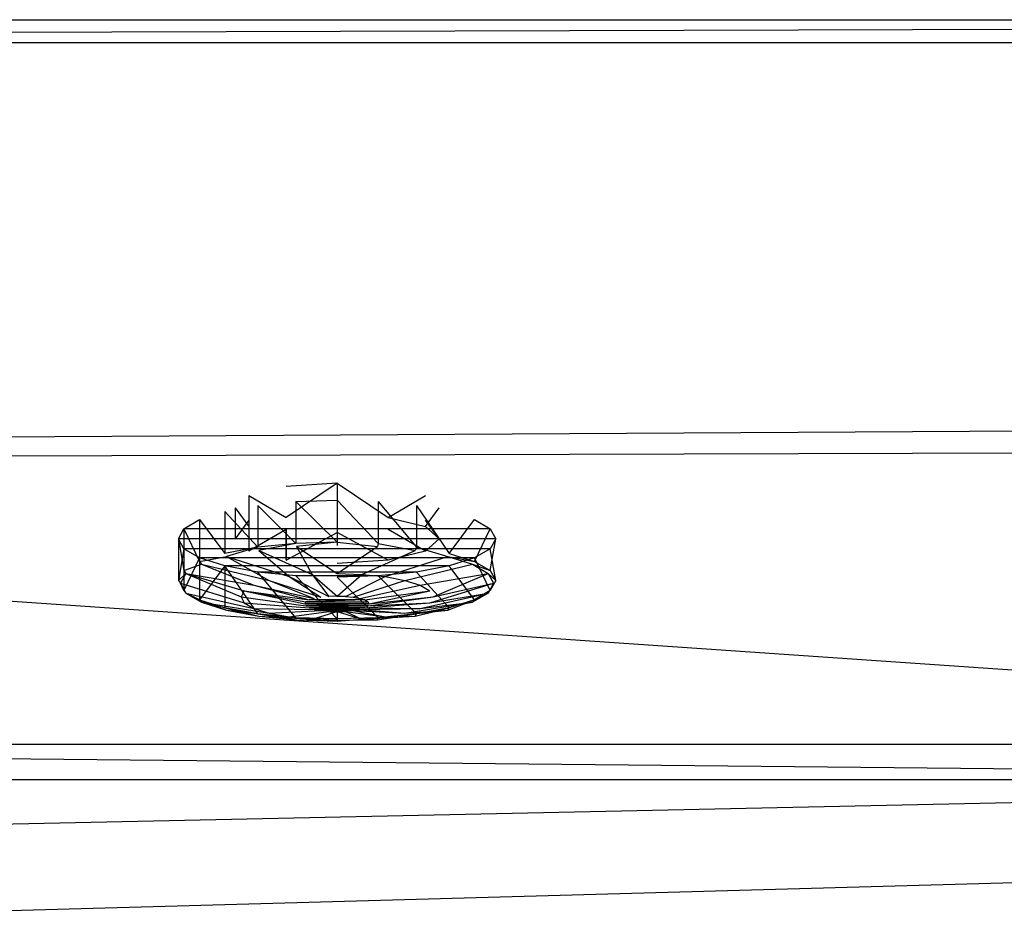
# Model space of a CAD drawing. Extents: x 0 to 1.8, y -0.8 to 0.
# Tile 4 of 6: x 0.83 to 1.05, y -0.2 to 0. Entities that reach past the tile are written whole.
import ezdxf

# ---------------------------------------------------------------- set-up
doc = ezdxf.new("R2010")
doc.units = 0
for name, color, linetype in [('L0__BERLAUF70X22_4___REPLACEMTF', 7, 'CONTINUOUS'), ('L10_WANNE_BA180CAS2V__0___REPLA', 7, 'CONTINUOUS'), ('L1__BERLAUF70X22_3___REPLACEMTF', 7, 'CONTINUOUS'), ('L2__BERLAUF70X22_2___REPLACEMTF', 7, 'CONTINUOUS'), ('L3__BERLAUF70X22_1___REPLACEMTF', 7, 'CONTINUOUS'), ('L4__BERLAUF70X22_0___REPLACEMTF', 7, 'CONTINUOUS'), ('L7_WANNE_BA180CAS2V__2___REPLAC', 7, 'CONTINUOUS'), ('L8_WANNE_BA180CAS2V__3___REPLAC', 7, 'CONTINUOUS'), ('L9_WANNE_BA180CAS2V__1___REPLAC', 7, 'CONTINUOUS')]:
    doc.layers.add(name, color=color, linetype=linetype)

msp = doc.modelspace()

# ---------------------------------------------------------------- linework, layer by layer
at = {"layer": 'L0__BERLAUF70X22_4___REPLACEMTF', "color": 8}
for points, invisible_edges in [([(0.880514, -0.104934, 0.45284), (0.88875, -0.109732, 0.462526), (0.88875, -0.10294, 0.460831), (0.880514, -0.104934, 0.45284)], 14), ([(0.88875, -0.109732, 0.462526), (0.9, -0.102211, 0.463756), (0.88875, -0.10294, 0.460831), (0.88875, -0.109732, 0.462526)], 13), ([(0.9, -0.102211, 0.463756), (0.88875, -0.109732, 0.462526), (0.9, -0.109002, 0.46545), (0.9, -0.102211, 0.463756)], 14), ([(0.91125, -0.109732, 0.462526), (0.9, -0.102211, 0.463756), (0.9, -0.109002, 0.46545), (0.91125, -0.109732, 0.462526)], 13), ([(0.9, -0.102211, 0.463756), (0.91125, -0.109732, 0.462526), (0.91125, -0.10294, 0.460831), (0.9, -0.102211, 0.463756)], 14), ([(0.91125, -0.109732, 0.462526), (0.919485, -0.104934, 0.45284), (0.91125, -0.10294, 0.460831), (0.91125, -0.109732, 0.462526)], 14), ([(0.8775, -0.107658, 0.441925), (0.880514, -0.111726, 0.454535), (0.880514, -0.104934, 0.45284), (0.8775, -0.107658, 0.441925)], 14), ([(0.88875, -0.109732, 0.462526), (0.880514, -0.104934, 0.45284), (0.880514, -0.111726, 0.454535), (0.88875, -0.109732, 0.462526)], 13), ([(0.919485, -0.104934, 0.45284), (0.91125, -0.109732, 0.462526), (0.919485, -0.111726, 0.454535), (0.919485, -0.104934, 0.45284)], 13), ([(0.919485, -0.111726, 0.454535), (0.9225, -0.107658, 0.441925), (0.919485, -0.104934, 0.45284), (0.919485, -0.111726, 0.454535)], 14), ([(0.880514, -0.111726, 0.454535), (0.8775, -0.107658, 0.441925), (0.8775, -0.11445, 0.44362), (0.880514, -0.111726, 0.454535)], 13), ([(0.880514, -0.110382, 0.43101), (0.8775, -0.11445, 0.44362), (0.8775, -0.107658, 0.441925), (0.880514, -0.110382, 0.43101)], 14), ([(0.9225, -0.107658, 0.441925), (0.919485, -0.111726, 0.454535), (0.9225, -0.11445, 0.44362), (0.9225, -0.107658, 0.441925)], 13), ([(0.9225, -0.11445, 0.44362), (0.919485, -0.110382, 0.43101), (0.9225, -0.107658, 0.441925), (0.9225, -0.11445, 0.44362)], 14), ([(0.8775, -0.11445, 0.44362), (0.880514, -0.110382, 0.43101), (0.880514, -0.117173, 0.432704), (0.8775, -0.11445, 0.44362)], 13), ([(0.88875, -0.112375, 0.423019), (0.880514, -0.117173, 0.432704), (0.880514, -0.110382, 0.43101), (0.88875, -0.112375, 0.423019)], 14), ([(0.919485, -0.117173, 0.432704), (0.91125, -0.112375, 0.423019), (0.919485, -0.110382, 0.43101), (0.919485, -0.117173, 0.432704)], 14), ([(0.919485, -0.110382, 0.43101), (0.9225, -0.11445, 0.44362), (0.919485, -0.117173, 0.432704), (0.919485, -0.110382, 0.43101)], 13), ([(0.880514, -0.117173, 0.432704), (0.88875, -0.112375, 0.423019), (0.88875, -0.119167, 0.424714), (0.880514, -0.117173, 0.432704)], 13), ([(0.9, -0.113105, 0.420094), (0.88875, -0.119167, 0.424714), (0.88875, -0.112375, 0.423019), (0.9, -0.113105, 0.420094)], 13), ([(0.91125, -0.119167, 0.424714), (0.9, -0.113105, 0.420094), (0.91125, -0.112375, 0.423019), (0.91125, -0.119167, 0.424714)], 14), ([(0.91125, -0.112375, 0.423019), (0.919485, -0.117173, 0.432704), (0.91125, -0.119167, 0.424714), (0.91125, -0.112375, 0.423019)], 13), ([(0.88875, -0.119167, 0.424714), (0.9, -0.113105, 0.420094), (0.9, -0.119897, 0.421789), (0.88875, -0.119167, 0.424714)], 14), ([(0.9, -0.113105, 0.420094), (0.91125, -0.119167, 0.424714), (0.9, -0.119897, 0.421789), (0.9, -0.113105, 0.420094)], 13)]:
    msp.add_3dface(points, dxfattribs=dict(at, invisible_edges=invisible_edges))
at = {"layer": 'L10_WANNE_BA180CAS2V__0___REPLA', "color": 8}
for points, invisible_edges in [([(1.79, 0, 0.495), (0.015, -0.005, 0.5), (0.01, 0, 0.495), (1.79, 0, 0.495)], 13), ([(0.015, -0.005, 0.5), (1.79, 0, 0.495), (1.785, -0.005, 0.5), (0.015, -0.005, 0.5)], 14)]:
    msp.add_3dface(points, dxfattribs=dict(at, invisible_edges=invisible_edges))
at = {"layer": 'L1__BERLAUF70X22_3___REPLACEMTF', "color": 8}
for points, invisible_edges in [([(0.875596, -0.118353, 0.469746), (0.889409, -0.122808, 0.464612), (0.882743, -0.117025, 0.475068), (0.875596, -0.118353, 0.469746)], 14), ([(0.882743, -0.117025, 0.475068), (0.894518, -0.122296, 0.466665), (0.891067, -0.116191, 0.478413), (0.882743, -0.117025, 0.475068)], 14), ([(0.894518, -0.122296, 0.466665), (0.882743, -0.117025, 0.475068), (0.889409, -0.122808, 0.464612), (0.894518, -0.122296, 0.466665)], 13), ([(0.891067, -0.116191, 0.478413), (0.9, -0.122121, 0.467365), (0.9, -0.115906, 0.479554), (0.891067, -0.116191, 0.478413)], 14), ([(0.9, -0.122121, 0.467365), (0.891067, -0.116191, 0.478413), (0.894518, -0.122296, 0.466665), (0.9, -0.122121, 0.467365)], 13), ([(0.9, -0.122121, 0.467365), (0.908932, -0.116191, 0.478413), (0.9, -0.115906, 0.479554), (0.9, -0.122121, 0.467365)], 14), ([(0.908932, -0.116191, 0.478413), (0.9, -0.122121, 0.467365), (0.905482, -0.122296, 0.466665), (0.908932, -0.116191, 0.478413)], 13), ([(0.905482, -0.122296, 0.466665), (0.917256, -0.117025, 0.475068), (0.908932, -0.116191, 0.478413), (0.905482, -0.122296, 0.466665)], 14), ([(0.917256, -0.117025, 0.475068), (0.905482, -0.122296, 0.466665), (0.910591, -0.122808, 0.464612), (0.917256, -0.117025, 0.475068)], 13), ([(0.910591, -0.122808, 0.464612), (0.924404, -0.118353, 0.469746), (0.917256, -0.117025, 0.475068), (0.910591, -0.122808, 0.464612)], 14), ([(0.870111, -0.120084, 0.462811), (0.885022, -0.123623, 0.461346), (0.875596, -0.118353, 0.469746), (0.870111, -0.120084, 0.462811)], 14), ([(0.889409, -0.122808, 0.464612), (0.875596, -0.118353, 0.469746), (0.885022, -0.123623, 0.461346), (0.889409, -0.122808, 0.464612)], 13), ([(0.924404, -0.118353, 0.469746), (0.910591, -0.122808, 0.464612), (0.914978, -0.123623, 0.461346), (0.924404, -0.118353, 0.469746)], 13), ([(0.914978, -0.123623, 0.461346), (0.929889, -0.120084, 0.462811), (0.924404, -0.118353, 0.469746), (0.914978, -0.123623, 0.461346)], 14), ([(0.866663, -0.122099, 0.454735), (0.881656, -0.124685, 0.457089), (0.870111, -0.120084, 0.462811), (0.866663, -0.122099, 0.454735)], 14), ([(0.885022, -0.123623, 0.461346), (0.870111, -0.120084, 0.462811), (0.881656, -0.124685, 0.457089), (0.885022, -0.123623, 0.461346)], 13), ([(0.929889, -0.120084, 0.462811), (0.914978, -0.123623, 0.461346), (0.918344, -0.124685, 0.457089), (0.929889, -0.120084, 0.462811)], 13), ([(0.918344, -0.124685, 0.457089), (0.933337, -0.122099, 0.454735), (0.929889, -0.120084, 0.462811), (0.918344, -0.124685, 0.457089)], 14), ([(0.878818, -0.127249, 0.446814), (0.866663, -0.122099, 0.454735), (0.865487, -0.124261, 0.446068), (0.878818, -0.127249, 0.446814)], 13), ([(0.866663, -0.122099, 0.454735), (0.878818, -0.127249, 0.446814), (0.87954, -0.125922, 0.452133), (0.866663, -0.122099, 0.454735)], 14), ([(0.881656, -0.124685, 0.457089), (0.866663, -0.122099, 0.454735), (0.87954, -0.125922, 0.452133), (0.881656, -0.124685, 0.457089)], 13), ([(0.881656, -0.124685, 0.457089), (0.894986, -0.127594, 0.452068), (0.885022, -0.123623, 0.461346), (0.881656, -0.124685, 0.457089)], 14), ([(0.885022, -0.123623, 0.461346), (0.896454, -0.127322, 0.453161), (0.889409, -0.122808, 0.464612), (0.885022, -0.123623, 0.461346)], 14), ([(0.896454, -0.127322, 0.453161), (0.885022, -0.123623, 0.461346), (0.894986, -0.127594, 0.452068), (0.896454, -0.127322, 0.453161)], 13), ([(0.889409, -0.122808, 0.464612), (0.898164, -0.12715, 0.453848), (0.894518, -0.122296, 0.466665), (0.889409, -0.122808, 0.464612)], 14), ([(0.898164, -0.12715, 0.453848), (0.889409, -0.122808, 0.464612), (0.896454, -0.127322, 0.453161), (0.898164, -0.12715, 0.453848)], 13), ([(0.894518, -0.122296, 0.466665), (0.9, -0.127092, 0.454083), (0.9, -0.122121, 0.467365), (0.894518, -0.122296, 0.466665)], 14), ([(0.9, -0.127092, 0.454083), (0.894518, -0.122296, 0.466665), (0.898164, -0.12715, 0.453848), (0.9, -0.127092, 0.454083)], 13), ([(0.9, -0.127092, 0.454083), (0.905482, -0.122296, 0.466665), (0.9, -0.122121, 0.467365), (0.9, -0.127092, 0.454083)], 14), ([(0.905482, -0.122296, 0.466665), (0.9, -0.127092, 0.454083), (0.901835, -0.12715, 0.453848), (0.905482, -0.122296, 0.466665)], 13), ([(0.901835, -0.12715, 0.453848), (0.910591, -0.122808, 0.464612), (0.905482, -0.122296, 0.466665), (0.901835, -0.12715, 0.453848)], 14), ([(0.910591, -0.122808, 0.464612), (0.901835, -0.12715, 0.453848), (0.903545, -0.127322, 0.453161), (0.910591, -0.122808, 0.464612)], 13), ([(0.903545, -0.127322, 0.453161), (0.914978, -0.123623, 0.461346), (0.910591, -0.122808, 0.464612), (0.903545, -0.127322, 0.453161)], 14), ([(0.914978, -0.123623, 0.461346), (0.903545, -0.127322, 0.453161), (0.905014, -0.127594, 0.452068), (0.914978, -0.123623, 0.461346)], 13), ([(0.905014, -0.127594, 0.452068), (0.918344, -0.124685, 0.457089), (0.914978, -0.123623, 0.461346), (0.905014, -0.127594, 0.452068)], 14), ([(0.933337, -0.122099, 0.454735), (0.918344, -0.124685, 0.457089), (0.92046, -0.125922, 0.452133), (0.933337, -0.122099, 0.454735)], 13), ([(0.921182, -0.127249, 0.446814), (0.933337, -0.122099, 0.454735), (0.92046, -0.125922, 0.452133), (0.921182, -0.127249, 0.446814)], 14), ([(0.933337, -0.122099, 0.454735), (0.921182, -0.127249, 0.446814), (0.934513, -0.124261, 0.446068), (0.933337, -0.122099, 0.454735)], 13), ([(0.87954, -0.128577, 0.441494), (0.865487, -0.124261, 0.446068), (0.866663, -0.126424, 0.437401), (0.87954, -0.128577, 0.441494)], 13), ([(0.865487, -0.124261, 0.446068), (0.87954, -0.128577, 0.441494), (0.878818, -0.127249, 0.446814), (0.865487, -0.124261, 0.446068)], 14), ([(0.892909, -0.128808, 0.447203), (0.87954, -0.125922, 0.452133), (0.878818, -0.127249, 0.446814), (0.892909, -0.128808, 0.447203)], 13), ([(0.87954, -0.125922, 0.452133), (0.893859, -0.12795, 0.450643), (0.881656, -0.124685, 0.457089), (0.87954, -0.125922, 0.452133)], 14), ([(0.87954, -0.125922, 0.452133), (0.892909, -0.128808, 0.447203), (0.89315, -0.128364, 0.448983), (0.87954, -0.125922, 0.452133)], 14), ([(0.893859, -0.12795, 0.450643), (0.87954, -0.125922, 0.452133), (0.89315, -0.128364, 0.448983), (0.893859, -0.12795, 0.450643)], 13), ([(0.894986, -0.127594, 0.452068), (0.881656, -0.124685, 0.457089), (0.893859, -0.12795, 0.450643), (0.894986, -0.127594, 0.452068)], 13), ([(0.918344, -0.124685, 0.457089), (0.905014, -0.127594, 0.452068), (0.906141, -0.12795, 0.450643), (0.918344, -0.124685, 0.457089)], 13), ([(0.906141, -0.12795, 0.450643), (0.92046, -0.125922, 0.452133), (0.918344, -0.124685, 0.457089), (0.906141, -0.12795, 0.450643)], 14), ([(0.92046, -0.125922, 0.452133), (0.906141, -0.12795, 0.450643), (0.906849, -0.128364, 0.448983), (0.92046, -0.125922, 0.452133)], 13), ([(0.907091, -0.128808, 0.447203), (0.92046, -0.125922, 0.452133), (0.906849, -0.128364, 0.448983), (0.907091, -0.128808, 0.447203)], 14), ([(0.92046, -0.125922, 0.452133), (0.907091, -0.128808, 0.447203), (0.921182, -0.127249, 0.446814), (0.92046, -0.125922, 0.452133)], 13), ([(0.934513, -0.124261, 0.446068), (0.92046, -0.128577, 0.441494), (0.933337, -0.126424, 0.437401), (0.934513, -0.124261, 0.446068)], 13), ([(0.92046, -0.128577, 0.441494), (0.934513, -0.124261, 0.446068), (0.921182, -0.127249, 0.446814), (0.92046, -0.128577, 0.441494)], 14), ([(0.881656, -0.129813, 0.436538), (0.866663, -0.126424, 0.437401), (0.870111, -0.128439, 0.429325), (0.881656, -0.129813, 0.436538)], 13), ([(0.866663, -0.126424, 0.437401), (0.881656, -0.129813, 0.436538), (0.87954, -0.128577, 0.441494), (0.866663, -0.126424, 0.437401)], 14), ([(0.89315, -0.129253, 0.445422), (0.878818, -0.127249, 0.446814), (0.87954, -0.128577, 0.441494), (0.89315, -0.129253, 0.445422)], 13), ([(0.878818, -0.127249, 0.446814), (0.89315, -0.129253, 0.445422), (0.892909, -0.128808, 0.447203), (0.878818, -0.127249, 0.446814)], 14), ([(0.89315, -0.128364, 0.448983), (0.906849, -0.128364, 0.448983), (0.906141, -0.12795, 0.450643), (0.89315, -0.128364, 0.448983)], 10), ([(0.89315, -0.128364, 0.448983), (0.906141, -0.12795, 0.450643), (0.893859, -0.12795, 0.450643), (0.89315, -0.128364, 0.448983)], 13), ([(0.893859, -0.12795, 0.450643), (0.906141, -0.12795, 0.450643), (0.905014, -0.127594, 0.452068), (0.893859, -0.12795, 0.450643)], 15), ([(0.893859, -0.12795, 0.450643), (0.905014, -0.127594, 0.452068), (0.894986, -0.127594, 0.452068), (0.893859, -0.12795, 0.450643)], 15), ([(0.894986, -0.127594, 0.452068), (0.905014, -0.127594, 0.452068), (0.903545, -0.127322, 0.453161), (0.894986, -0.127594, 0.452068)], 15), ([(0.894986, -0.127594, 0.452068), (0.903545, -0.127322, 0.453161), (0.896454, -0.127322, 0.453161), (0.894986, -0.127594, 0.452068)], 15), ([(0.896454, -0.127322, 0.453161), (0.903545, -0.127322, 0.453161), (0.901835, -0.12715, 0.453848), (0.896454, -0.127322, 0.453161)], 15), ([(0.896454, -0.127322, 0.453161), (0.901835, -0.12715, 0.453848), (0.898164, -0.12715, 0.453848), (0.896454, -0.127322, 0.453161)], 15), ([(0.898164, -0.12715, 0.453848), (0.901835, -0.12715, 0.453848), (0.9, -0.127092, 0.454083), (0.898164, -0.12715, 0.453848)], 9), ([(0.921182, -0.127249, 0.446814), (0.906849, -0.129253, 0.445422), (0.92046, -0.128577, 0.441494), (0.921182, -0.127249, 0.446814)], 13), ([(0.906849, -0.129253, 0.445422), (0.921182, -0.127249, 0.446814), (0.907091, -0.128808, 0.447203), (0.906849, -0.129253, 0.445422)], 14), ([(0.933337, -0.126424, 0.437401), (0.918344, -0.129813, 0.436538), (0.929889, -0.128439, 0.429325), (0.933337, -0.126424, 0.437401)], 13), ([(0.918344, -0.129813, 0.436538), (0.933337, -0.126424, 0.437401), (0.92046, -0.128577, 0.441494), (0.918344, -0.129813, 0.436538)], 14), ([(0.885022, -0.130875, 0.432281), (0.870111, -0.128439, 0.429325), (0.875596, -0.13017, 0.42239), (0.885022, -0.130875, 0.432281)], 13), ([(0.870111, -0.128439, 0.429325), (0.885022, -0.130875, 0.432281), (0.881656, -0.129813, 0.436538), (0.870111, -0.128439, 0.429325)], 14), ([(0.889409, -0.13169, 0.429015), (0.875596, -0.13017, 0.42239), (0.882743, -0.131498, 0.417068), (0.889409, -0.13169, 0.429015)], 13), ([(0.875596, -0.13017, 0.42239), (0.889409, -0.13169, 0.429015), (0.885022, -0.130875, 0.432281), (0.875596, -0.13017, 0.42239)], 14), ([(0.893859, -0.129667, 0.443762), (0.87954, -0.128577, 0.441494), (0.881656, -0.129813, 0.436538), (0.893859, -0.129667, 0.443762)], 13), ([(0.87954, -0.128577, 0.441494), (0.893859, -0.129667, 0.443762), (0.89315, -0.129253, 0.445422), (0.87954, -0.128577, 0.441494)], 14), ([(0.881656, -0.129813, 0.436538), (0.894986, -0.130022, 0.442338), (0.893859, -0.129667, 0.443762), (0.881656, -0.129813, 0.436538)], 14), ([(0.894986, -0.130022, 0.442338), (0.881656, -0.129813, 0.436538), (0.885022, -0.130875, 0.432281), (0.894986, -0.130022, 0.442338)], 13), ([(0.885022, -0.130875, 0.432281), (0.896454, -0.130295, 0.441244), (0.894986, -0.130022, 0.442338), (0.885022, -0.130875, 0.432281)], 14), ([(0.896454, -0.130295, 0.441244), (0.885022, -0.130875, 0.432281), (0.889409, -0.13169, 0.429015), (0.896454, -0.130295, 0.441244)], 13), ([(0.889409, -0.13169, 0.429015), (0.898164, -0.130467, 0.440557), (0.896454, -0.130295, 0.441244), (0.889409, -0.13169, 0.429015)], 14), ([(0.892909, -0.128808, 0.447203), (0.907091, -0.128808, 0.447203), (0.89315, -0.128364, 0.448983), (0.892909, -0.128808, 0.447203)], 10), ([(0.89315, -0.129253, 0.445422), (0.907091, -0.128808, 0.447203), (0.892909, -0.128808, 0.447203), (0.89315, -0.129253, 0.445422)], 13), ([(0.89315, -0.128364, 0.448983), (0.907091, -0.128808, 0.447203), (0.906849, -0.128364, 0.448983), (0.89315, -0.128364, 0.448983)], 13), ([(0.89315, -0.129253, 0.445422), (0.906849, -0.129253, 0.445422), (0.907091, -0.128808, 0.447203), (0.89315, -0.129253, 0.445422)], 10), ([(0.893859, -0.129667, 0.443762), (0.906849, -0.129253, 0.445422), (0.89315, -0.129253, 0.445422), (0.893859, -0.129667, 0.443762)], 13), ([(0.893859, -0.129667, 0.443762), (0.906141, -0.129667, 0.443762), (0.906849, -0.129253, 0.445422), (0.893859, -0.129667, 0.443762)], 10), ([(0.894986, -0.130022, 0.442338), (0.906141, -0.129667, 0.443762), (0.893859, -0.129667, 0.443762), (0.894986, -0.130022, 0.442338)], 13), ([(0.894986, -0.130022, 0.442338), (0.905014, -0.130022, 0.442338), (0.906141, -0.129667, 0.443762), (0.894986, -0.130022, 0.442338)], 10), ([(0.896454, -0.130295, 0.441244), (0.905014, -0.130022, 0.442338), (0.894986, -0.130022, 0.442338), (0.896454, -0.130295, 0.441244)], 13), ([(0.896454, -0.130295, 0.441244), (0.903545, -0.130295, 0.441244), (0.905014, -0.130022, 0.442338), (0.896454, -0.130295, 0.441244)], 10), ([(0.898164, -0.130467, 0.440557), (0.903545, -0.130295, 0.441244), (0.896454, -0.130295, 0.441244), (0.898164, -0.130467, 0.440557)], 13), ([(0.898164, -0.130467, 0.440557), (0.901835, -0.130467, 0.440557), (0.903545, -0.130295, 0.441244), (0.898164, -0.130467, 0.440557)], 10), ([(0.901835, -0.130467, 0.440557), (0.910591, -0.13169, 0.429015), (0.903545, -0.130295, 0.441244), (0.901835, -0.130467, 0.440557)], 14), ([(0.903545, -0.130295, 0.441244), (0.914978, -0.130875, 0.432281), (0.905014, -0.130022, 0.442338), (0.903545, -0.130295, 0.441244)], 14), ([(0.914978, -0.130875, 0.432281), (0.903545, -0.130295, 0.441244), (0.910591, -0.13169, 0.429015), (0.914978, -0.130875, 0.432281)], 13), ([(0.905014, -0.130022, 0.442338), (0.918344, -0.129813, 0.436538), (0.906141, -0.129667, 0.443762), (0.905014, -0.130022, 0.442338)], 14), ([(0.918344, -0.129813, 0.436538), (0.905014, -0.130022, 0.442338), (0.914978, -0.130875, 0.432281), (0.918344, -0.129813, 0.436538)], 13), ([(0.92046, -0.128577, 0.441494), (0.906141, -0.129667, 0.443762), (0.918344, -0.129813, 0.436538), (0.92046, -0.128577, 0.441494)], 13), ([(0.906141, -0.129667, 0.443762), (0.92046, -0.128577, 0.441494), (0.906849, -0.129253, 0.445422), (0.906141, -0.129667, 0.443762)], 14), ([(0.924404, -0.13017, 0.42239), (0.910591, -0.13169, 0.429015), (0.917256, -0.131498, 0.417068), (0.924404, -0.13017, 0.42239)], 13), ([(0.910591, -0.13169, 0.429015), (0.924404, -0.13017, 0.42239), (0.914978, -0.130875, 0.432281), (0.910591, -0.13169, 0.429015)], 14), ([(0.929889, -0.128439, 0.429325), (0.914978, -0.130875, 0.432281), (0.924404, -0.13017, 0.42239), (0.929889, -0.128439, 0.429325)], 13), ([(0.914978, -0.130875, 0.432281), (0.929889, -0.128439, 0.429325), (0.918344, -0.129813, 0.436538), (0.914978, -0.130875, 0.432281)], 14), ([(0.894518, -0.132203, 0.426962), (0.882743, -0.131498, 0.417068), (0.891067, -0.132332, 0.413723), (0.894518, -0.132203, 0.426962)], 13), ([(0.882743, -0.131498, 0.417068), (0.894518, -0.132203, 0.426962), (0.889409, -0.13169, 0.429015), (0.882743, -0.131498, 0.417068)], 14), ([(0.898164, -0.130467, 0.440557), (0.889409, -0.13169, 0.429015), (0.894518, -0.132203, 0.426962), (0.898164, -0.130467, 0.440557)], 13), ([(0.891067, -0.132332, 0.413723), (0.9, -0.132377, 0.426262), (0.894518, -0.132203, 0.426962), (0.891067, -0.132332, 0.413723)], 14), ([(0.9, -0.132377, 0.426262), (0.891067, -0.132332, 0.413723), (0.9, -0.132617, 0.412582), (0.9, -0.132377, 0.426262)], 13), ([(0.894518, -0.132203, 0.426962), (0.9, -0.130525, 0.440322), (0.898164, -0.130467, 0.440557), (0.894518, -0.132203, 0.426962)], 14), ([(0.9, -0.130525, 0.440322), (0.894518, -0.132203, 0.426962), (0.9, -0.132377, 0.426262), (0.9, -0.130525, 0.440322)], 13), ([(0.901835, -0.130467, 0.440557), (0.898164, -0.130467, 0.440557), (0.9, -0.130525, 0.440322), (0.901835, -0.130467, 0.440557)], 13), ([(0.9, -0.130525, 0.440322), (0.905482, -0.132203, 0.426962), (0.901835, -0.130467, 0.440557), (0.9, -0.130525, 0.440322)], 14), ([(0.905482, -0.132203, 0.426962), (0.9, -0.130525, 0.440322), (0.9, -0.132377, 0.426262), (0.905482, -0.132203, 0.426962)], 13), ([(0.9, -0.132377, 0.426262), (0.908932, -0.132332, 0.413723), (0.905482, -0.132203, 0.426962), (0.9, -0.132377, 0.426262)], 14), ([(0.908932, -0.132332, 0.413723), (0.9, -0.132377, 0.426262), (0.9, -0.132617, 0.412582), (0.908932, -0.132332, 0.413723)], 13), ([(0.910591, -0.13169, 0.429015), (0.901835, -0.130467, 0.440557), (0.905482, -0.132203, 0.426962), (0.910591, -0.13169, 0.429015)], 13), ([(0.917256, -0.131498, 0.417068), (0.905482, -0.132203, 0.426962), (0.908932, -0.132332, 0.413723), (0.917256, -0.131498, 0.417068)], 13), ([(0.905482, -0.132203, 0.426962), (0.917256, -0.131498, 0.417068), (0.910591, -0.13169, 0.429015), (0.905482, -0.132203, 0.426962)], 14)]:
    msp.add_3dface(points, dxfattribs=dict(at, invisible_edges=invisible_edges))
at = {"layer": 'L2__BERLAUF70X22_2___REPLACEMTF', "color": 8}
for points, invisible_edges in [([(0.875596, -0.118353, 0.469746), (0.8825, -0.116329, 0.475329), (0.875251, -0.117675, 0.469932), (0.875596, -0.118353, 0.469746)], 13), ([(0.8825, -0.116329, 0.475329), (0.875596, -0.118353, 0.469746), (0.882743, -0.117025, 0.475068), (0.8825, -0.116329, 0.475329)], 14), ([(0.882743, -0.117025, 0.475068), (0.890941, -0.115482, 0.478721), (0.8825, -0.116329, 0.475329), (0.882743, -0.117025, 0.475068)], 13), ([(0.890941, -0.115482, 0.478721), (0.882743, -0.117025, 0.475068), (0.891067, -0.116191, 0.478413), (0.890941, -0.115482, 0.478721)], 14), ([(0.891067, -0.116191, 0.478413), (0.9, -0.115194, 0.479879), (0.890941, -0.115482, 0.478721), (0.891067, -0.116191, 0.478413)], 13), ([(0.9, -0.115194, 0.479879), (0.891067, -0.116191, 0.478413), (0.9, -0.115906, 0.479554), (0.9, -0.115194, 0.479879)], 14), ([(0.908932, -0.116191, 0.478413), (0.9, -0.115194, 0.479879), (0.9, -0.115906, 0.479554), (0.908932, -0.116191, 0.478413)], 13), ([(0.9, -0.115194, 0.479879), (0.908932, -0.116191, 0.478413), (0.909058, -0.115482, 0.478721), (0.9, -0.115194, 0.479879)], 14), ([(0.917256, -0.117025, 0.475068), (0.909058, -0.115482, 0.478721), (0.908932, -0.116191, 0.478413), (0.917256, -0.117025, 0.475068)], 13), ([(0.909058, -0.115482, 0.478721), (0.917256, -0.117025, 0.475068), (0.9175, -0.116329, 0.475329), (0.909058, -0.115482, 0.478721)], 14), ([(0.924404, -0.118353, 0.469746), (0.9175, -0.116329, 0.475329), (0.917256, -0.117025, 0.475068), (0.924404, -0.118353, 0.469746)], 13), ([(0.9175, -0.116329, 0.475329), (0.924404, -0.118353, 0.469746), (0.924749, -0.117675, 0.469932), (0.9175, -0.116329, 0.475329)], 14), ([(0.866192, -0.121474, 0.454709), (0.870111, -0.120084, 0.462811), (0.869689, -0.11943, 0.462899), (0.866192, -0.121474, 0.454709)], 14), ([(0.869689, -0.11943, 0.462899), (0.875596, -0.118353, 0.469746), (0.875251, -0.117675, 0.469932), (0.869689, -0.11943, 0.462899)], 14), ([(0.875596, -0.118353, 0.469746), (0.869689, -0.11943, 0.462899), (0.870111, -0.120084, 0.462811), (0.875596, -0.118353, 0.469746)], 13), ([(0.924404, -0.118353, 0.469746), (0.930311, -0.11943, 0.462899), (0.924749, -0.117675, 0.469932), (0.924404, -0.118353, 0.469746)], 14), ([(0.930311, -0.11943, 0.462899), (0.924404, -0.118353, 0.469746), (0.929889, -0.120084, 0.462811), (0.930311, -0.11943, 0.462899)], 13), ([(0.929889, -0.120084, 0.462811), (0.933807, -0.121474, 0.454709), (0.930311, -0.11943, 0.462899), (0.929889, -0.120084, 0.462811)], 14), ([(0.865, -0.123667, 0.44592), (0.866663, -0.122099, 0.454735), (0.866192, -0.121474, 0.454709), (0.865, -0.123667, 0.44592)], 14), ([(0.870111, -0.120084, 0.462811), (0.866192, -0.121474, 0.454709), (0.866663, -0.122099, 0.454735), (0.870111, -0.120084, 0.462811)], 13), ([(0.933807, -0.121474, 0.454709), (0.929889, -0.120084, 0.462811), (0.933337, -0.122099, 0.454735), (0.933807, -0.121474, 0.454709)], 13), ([(0.933337, -0.122099, 0.454735), (0.935, -0.123667, 0.44592), (0.933807, -0.121474, 0.454709), (0.933337, -0.122099, 0.454735)], 14), ([(0.866663, -0.122099, 0.454735), (0.865, -0.123667, 0.44592), (0.865487, -0.124261, 0.446068), (0.866663, -0.122099, 0.454735)], 13), ([(0.866192, -0.12586, 0.437131), (0.865487, -0.124261, 0.446068), (0.865, -0.123667, 0.44592), (0.866192, -0.12586, 0.437131)], 14), ([(0.935, -0.123667, 0.44592), (0.933337, -0.122099, 0.454735), (0.934513, -0.124261, 0.446068), (0.935, -0.123667, 0.44592)], 13), ([(0.934513, -0.124261, 0.446068), (0.933807, -0.12586, 0.437131), (0.935, -0.123667, 0.44592), (0.934513, -0.124261, 0.446068)], 14), ([(0.865487, -0.124261, 0.446068), (0.866192, -0.12586, 0.437131), (0.866663, -0.126424, 0.437401), (0.865487, -0.124261, 0.446068)], 13), ([(0.869689, -0.127904, 0.42894), (0.866663, -0.126424, 0.437401), (0.866192, -0.12586, 0.437131), (0.869689, -0.127904, 0.42894)], 14), ([(0.933337, -0.126424, 0.437401), (0.930311, -0.127904, 0.42894), (0.933807, -0.12586, 0.437131), (0.933337, -0.126424, 0.437401)], 14), ([(0.933807, -0.12586, 0.437131), (0.934513, -0.124261, 0.446068), (0.933337, -0.126424, 0.437401), (0.933807, -0.12586, 0.437131)], 13), ([(0.866663, -0.126424, 0.437401), (0.869689, -0.127904, 0.42894), (0.870111, -0.128439, 0.429325), (0.866663, -0.126424, 0.437401)], 13), ([(0.875596, -0.13017, 0.42239), (0.869689, -0.127904, 0.42894), (0.875251, -0.129659, 0.421907), (0.875596, -0.13017, 0.42239)], 13), ([(0.869689, -0.127904, 0.42894), (0.875596, -0.13017, 0.42239), (0.870111, -0.128439, 0.429325), (0.869689, -0.127904, 0.42894)], 14), ([(0.930311, -0.127904, 0.42894), (0.924404, -0.13017, 0.42239), (0.924749, -0.129659, 0.421907), (0.930311, -0.127904, 0.42894)], 13), ([(0.924404, -0.13017, 0.42239), (0.930311, -0.127904, 0.42894), (0.929889, -0.128439, 0.429325), (0.924404, -0.13017, 0.42239)], 14), ([(0.930311, -0.127904, 0.42894), (0.933337, -0.126424, 0.437401), (0.929889, -0.128439, 0.429325), (0.930311, -0.127904, 0.42894)], 13), ([(0.882743, -0.131498, 0.417068), (0.875251, -0.129659, 0.421907), (0.8825, -0.131005, 0.416511), (0.882743, -0.131498, 0.417068)], 13), ([(0.875251, -0.129659, 0.421907), (0.882743, -0.131498, 0.417068), (0.875596, -0.13017, 0.42239), (0.875251, -0.129659, 0.421907)], 14), ([(0.924749, -0.129659, 0.421907), (0.917256, -0.131498, 0.417068), (0.9175, -0.131005, 0.416511), (0.924749, -0.129659, 0.421907)], 13), ([(0.917256, -0.131498, 0.417068), (0.924749, -0.129659, 0.421907), (0.924404, -0.13017, 0.42239), (0.917256, -0.131498, 0.417068)], 14), ([(0.891067, -0.132332, 0.413723), (0.8825, -0.131005, 0.416511), (0.890941, -0.131852, 0.413118), (0.891067, -0.132332, 0.413723)], 13), ([(0.8825, -0.131005, 0.416511), (0.891067, -0.132332, 0.413723), (0.882743, -0.131498, 0.417068), (0.8825, -0.131005, 0.416511)], 14), ([(0.9, -0.132617, 0.412582), (0.890941, -0.131852, 0.413118), (0.9, -0.132141, 0.411961), (0.9, -0.132617, 0.412582)], 13), ([(0.890941, -0.131852, 0.413118), (0.9, -0.132617, 0.412582), (0.891067, -0.132332, 0.413723), (0.890941, -0.131852, 0.413118)], 14), ([(0.909058, -0.131852, 0.413118), (0.9, -0.132617, 0.412582), (0.9, -0.132141, 0.411961), (0.909058, -0.131852, 0.413118)], 13), ([(0.9, -0.132617, 0.412582), (0.909058, -0.131852, 0.413118), (0.908932, -0.132332, 0.413723), (0.9, -0.132617, 0.412582)], 14), ([(0.9175, -0.131005, 0.416511), (0.908932, -0.132332, 0.413723), (0.909058, -0.131852, 0.413118), (0.9175, -0.131005, 0.416511)], 13), ([(0.908932, -0.132332, 0.413723), (0.9175, -0.131005, 0.416511), (0.917256, -0.131498, 0.417068), (0.908932, -0.132332, 0.413723)], 14)]:
    msp.add_3dface(points, dxfattribs=dict(at, invisible_edges=invisible_edges))
at = {"layer": 'L3__BERLAUF70X22_1___REPLACEMTF', "color": 8}
for points, invisible_edges in [([(0.8825, -0.107111, 0.473029), (0.890941, -0.115482, 0.478721), (0.890941, -0.106265, 0.476421), (0.8825, -0.107111, 0.473029)], 14), ([(0.890941, -0.106265, 0.476421), (0.9, -0.115194, 0.479879), (0.9, -0.105976, 0.477579), (0.890941, -0.106265, 0.476421)], 14), ([(0.9, -0.115194, 0.479879), (0.890941, -0.106265, 0.476421), (0.890941, -0.115482, 0.478721), (0.9, -0.115194, 0.479879)], 13), ([(0.909058, -0.115482, 0.478721), (0.9, -0.105976, 0.477579), (0.9, -0.115194, 0.479879), (0.909058, -0.115482, 0.478721)], 13), ([(0.9, -0.105976, 0.477579), (0.909058, -0.115482, 0.478721), (0.909058, -0.106265, 0.476421), (0.9, -0.105976, 0.477579)], 14), ([(0.9175, -0.116329, 0.475329), (0.909058, -0.106265, 0.476421), (0.909058, -0.115482, 0.478721), (0.9175, -0.116329, 0.475329)], 13), ([(0.909058, -0.106265, 0.476421), (0.9175, -0.116329, 0.475329), (0.9175, -0.107111, 0.473029), (0.909058, -0.106265, 0.476421)], 14), ([(0.869689, -0.110213, 0.460599), (0.875251, -0.117675, 0.469932), (0.875251, -0.108458, 0.467632), (0.869689, -0.110213, 0.460599)], 14), ([(0.875251, -0.108458, 0.467632), (0.8825, -0.116329, 0.475329), (0.8825, -0.107111, 0.473029), (0.875251, -0.108458, 0.467632)], 14), ([(0.8825, -0.116329, 0.475329), (0.875251, -0.108458, 0.467632), (0.875251, -0.117675, 0.469932), (0.8825, -0.116329, 0.475329)], 13), ([(0.890941, -0.115482, 0.478721), (0.8825, -0.107111, 0.473029), (0.8825, -0.116329, 0.475329), (0.890941, -0.115482, 0.478721)], 13), ([(0.924749, -0.117675, 0.469932), (0.9175, -0.107111, 0.473029), (0.9175, -0.116329, 0.475329), (0.924749, -0.117675, 0.469932)], 13), ([(0.9175, -0.107111, 0.473029), (0.924749, -0.117675, 0.469932), (0.924749, -0.108458, 0.467632), (0.9175, -0.107111, 0.473029)], 14), ([(0.924749, -0.117675, 0.469932), (0.930311, -0.110213, 0.460599), (0.924749, -0.108458, 0.467632), (0.924749, -0.117675, 0.469932)], 14), ([(0.866192, -0.112257, 0.452409), (0.869689, -0.11943, 0.462899), (0.869689, -0.110213, 0.460599), (0.866192, -0.112257, 0.452409)], 14), ([(0.875251, -0.117675, 0.469932), (0.869689, -0.110213, 0.460599), (0.869689, -0.11943, 0.462899), (0.875251, -0.117675, 0.469932)], 13), ([(0.930311, -0.110213, 0.460599), (0.924749, -0.117675, 0.469932), (0.930311, -0.11943, 0.462899), (0.930311, -0.110213, 0.460599)], 13), ([(0.930311, -0.11943, 0.462899), (0.933807, -0.112257, 0.452409), (0.930311, -0.110213, 0.460599), (0.930311, -0.11943, 0.462899)], 14), ([(0.865, -0.11445, 0.44362), (0.866192, -0.121474, 0.454709), (0.866192, -0.112257, 0.452409), (0.865, -0.11445, 0.44362)], 14), ([(0.869689, -0.11943, 0.462899), (0.866192, -0.112257, 0.452409), (0.866192, -0.121474, 0.454709), (0.869689, -0.11943, 0.462899)], 13), ([(0.933807, -0.112257, 0.452409), (0.930311, -0.11943, 0.462899), (0.933807, -0.121474, 0.454709), (0.933807, -0.112257, 0.452409)], 13), ([(0.933807, -0.121474, 0.454709), (0.935, -0.11445, 0.44362), (0.933807, -0.112257, 0.452409), (0.933807, -0.121474, 0.454709)], 14), ([(0.866192, -0.121474, 0.454709), (0.865, -0.11445, 0.44362), (0.865, -0.123667, 0.44592), (0.866192, -0.121474, 0.454709)], 13), ([(0.866192, -0.116643, 0.434831), (0.865, -0.123667, 0.44592), (0.865, -0.11445, 0.44362), (0.866192, -0.116643, 0.434831)], 14), ([(0.935, -0.11445, 0.44362), (0.933807, -0.121474, 0.454709), (0.935, -0.123667, 0.44592), (0.935, -0.11445, 0.44362)], 13), ([(0.935, -0.123667, 0.44592), (0.933807, -0.116643, 0.434831), (0.935, -0.11445, 0.44362), (0.935, -0.123667, 0.44592)], 14), ([(0.865, -0.123667, 0.44592), (0.866192, -0.116643, 0.434831), (0.866192, -0.12586, 0.437131), (0.865, -0.123667, 0.44592)], 13), ([(0.869689, -0.118686, 0.42664), (0.866192, -0.12586, 0.437131), (0.866192, -0.116643, 0.434831), (0.869689, -0.118686, 0.42664)], 14), ([(0.933807, -0.12586, 0.437131), (0.930311, -0.118686, 0.42664), (0.933807, -0.116643, 0.434831), (0.933807, -0.12586, 0.437131)], 14), ([(0.933807, -0.116643, 0.434831), (0.935, -0.123667, 0.44592), (0.933807, -0.12586, 0.437131), (0.933807, -0.116643, 0.434831)], 13), ([(0.866192, -0.12586, 0.437131), (0.869689, -0.118686, 0.42664), (0.869689, -0.127904, 0.42894), (0.866192, -0.12586, 0.437131)], 13), ([(0.875251, -0.120441, 0.419607), (0.869689, -0.127904, 0.42894), (0.869689, -0.118686, 0.42664), (0.875251, -0.120441, 0.419607)], 14), ([(0.930311, -0.127904, 0.42894), (0.924749, -0.120441, 0.419607), (0.930311, -0.118686, 0.42664), (0.930311, -0.127904, 0.42894)], 14), ([(0.930311, -0.118686, 0.42664), (0.933807, -0.12586, 0.437131), (0.930311, -0.127904, 0.42894), (0.930311, -0.118686, 0.42664)], 13), ([(0.869689, -0.127904, 0.42894), (0.875251, -0.120441, 0.419607), (0.875251, -0.129659, 0.421907), (0.869689, -0.127904, 0.42894)], 13), ([(0.875251, -0.120441, 0.419607), (0.8825, -0.131005, 0.416511), (0.875251, -0.129659, 0.421907), (0.875251, -0.120441, 0.419607)], 13), ([(0.8825, -0.131005, 0.416511), (0.875251, -0.120441, 0.419607), (0.8825, -0.121788, 0.414211), (0.8825, -0.131005, 0.416511)], 14), ([(0.924749, -0.129659, 0.421907), (0.9175, -0.121788, 0.414211), (0.924749, -0.120441, 0.419607), (0.924749, -0.129659, 0.421907)], 14), ([(0.924749, -0.120441, 0.419607), (0.930311, -0.127904, 0.42894), (0.924749, -0.129659, 0.421907), (0.924749, -0.120441, 0.419607)], 13), ([(0.8825, -0.121788, 0.414211), (0.890941, -0.131852, 0.413118), (0.8825, -0.131005, 0.416511), (0.8825, -0.121788, 0.414211)], 13), ([(0.890941, -0.131852, 0.413118), (0.8825, -0.121788, 0.414211), (0.890941, -0.122635, 0.410818), (0.890941, -0.131852, 0.413118)], 14), ([(0.890941, -0.122635, 0.410818), (0.9, -0.132141, 0.411961), (0.890941, -0.131852, 0.413118), (0.890941, -0.122635, 0.410818)], 13), ([(0.9, -0.132141, 0.411961), (0.890941, -0.122635, 0.410818), (0.9, -0.122923, 0.409661), (0.9, -0.132141, 0.411961)], 14), ([(0.909058, -0.131852, 0.413118), (0.9, -0.122923, 0.409661), (0.909058, -0.122635, 0.410818), (0.909058, -0.131852, 0.413118)], 14), ([(0.9, -0.122923, 0.409661), (0.909058, -0.131852, 0.413118), (0.9, -0.132141, 0.411961), (0.9, -0.122923, 0.409661)], 13), ([(0.9175, -0.131005, 0.416511), (0.909058, -0.122635, 0.410818), (0.9175, -0.121788, 0.414211), (0.9175, -0.131005, 0.416511)], 14), ([(0.909058, -0.122635, 0.410818), (0.9175, -0.131005, 0.416511), (0.909058, -0.131852, 0.413118), (0.909058, -0.122635, 0.410818)], 13), ([(0.9175, -0.121788, 0.414211), (0.924749, -0.129659, 0.421907), (0.9175, -0.131005, 0.416511), (0.9175, -0.121788, 0.414211)], 13)]:
    msp.add_3dface(points, dxfattribs=dict(at, invisible_edges=invisible_edges))
at = {"layer": 'L4__BERLAUF70X22_0___REPLACEMTF', "color": 8}
for points, invisible_edges in [([(0.9175, -0.107111, 0.473029), (0.8825, -0.107111, 0.473029), (0.909058, -0.106265, 0.476421), (0.9175, -0.107111, 0.473029)], 15), ([(0.909058, -0.106265, 0.476421), (0.8825, -0.107111, 0.473029), (0.890941, -0.106265, 0.476421), (0.909058, -0.106265, 0.476421)], 15), ([(0.909058, -0.106265, 0.476421), (0.890941, -0.106265, 0.476421), (0.9, -0.105976, 0.477579), (0.909058, -0.106265, 0.476421)], 13), ([(0.930311, -0.110213, 0.460599), (0.869689, -0.110213, 0.460599), (0.924749, -0.108458, 0.467632), (0.930311, -0.110213, 0.460599)], 15), ([(0.924749, -0.108458, 0.467632), (0.869689, -0.110213, 0.460599), (0.875251, -0.108458, 0.467632), (0.924749, -0.108458, 0.467632)], 15), ([(0.924749, -0.108458, 0.467632), (0.875251, -0.108458, 0.467632), (0.9175, -0.107111, 0.473029), (0.924749, -0.108458, 0.467632)], 15), ([(0.9175, -0.107111, 0.473029), (0.875251, -0.108458, 0.467632), (0.8825, -0.107111, 0.473029), (0.9175, -0.107111, 0.473029)], 15), ([(0.933807, -0.112257, 0.452409), (0.866192, -0.112257, 0.452409), (0.930311, -0.110213, 0.460599), (0.933807, -0.112257, 0.452409)], 10), ([(0.930311, -0.110213, 0.460599), (0.866192, -0.112257, 0.452409), (0.869689, -0.110213, 0.460599), (0.930311, -0.110213, 0.460599)], 13), ([(0.935, -0.11445, 0.44362), (0.865, -0.11445, 0.44362), (0.933807, -0.112257, 0.452409), (0.935, -0.11445, 0.44362)], 10), ([(0.933807, -0.112257, 0.452409), (0.865, -0.11445, 0.44362), (0.866192, -0.112257, 0.452409), (0.933807, -0.112257, 0.452409)], 13), ([(0.935, -0.11445, 0.44362), (0.866192, -0.116643, 0.434831), (0.865, -0.11445, 0.44362), (0.935, -0.11445, 0.44362)], 13), ([(0.933807, -0.116643, 0.434831), (0.866192, -0.116643, 0.434831), (0.935, -0.11445, 0.44362), (0.933807, -0.116643, 0.434831)], 10), ([(0.933807, -0.116643, 0.434831), (0.869689, -0.118686, 0.42664), (0.866192, -0.116643, 0.434831), (0.933807, -0.116643, 0.434831)], 13), ([(0.930311, -0.118686, 0.42664), (0.869689, -0.118686, 0.42664), (0.933807, -0.116643, 0.434831), (0.930311, -0.118686, 0.42664)], 10), ([(0.930311, -0.118686, 0.42664), (0.875251, -0.120441, 0.419607), (0.869689, -0.118686, 0.42664), (0.930311, -0.118686, 0.42664)], 13), ([(0.924749, -0.120441, 0.419607), (0.875251, -0.120441, 0.419607), (0.930311, -0.118686, 0.42664), (0.924749, -0.120441, 0.419607)], 10), ([(0.924749, -0.120441, 0.419607), (0.8825, -0.121788, 0.414211), (0.875251, -0.120441, 0.419607), (0.924749, -0.120441, 0.419607)], 13), ([(0.9175, -0.121788, 0.414211), (0.8825, -0.121788, 0.414211), (0.924749, -0.120441, 0.419607), (0.9175, -0.121788, 0.414211)], 10), ([(0.9175, -0.121788, 0.414211), (0.890941, -0.122635, 0.410818), (0.8825, -0.121788, 0.414211), (0.9175, -0.121788, 0.414211)], 13), ([(0.909058, -0.122635, 0.410818), (0.890941, -0.122635, 0.410818), (0.9175, -0.121788, 0.414211), (0.909058, -0.122635, 0.410818)], 10), ([(0.890941, -0.122635, 0.410818), (0.909058, -0.122635, 0.410818), (0.9, -0.122923, 0.409661), (0.890941, -0.122635, 0.410818)], 13)]:
    msp.add_3dface(points, dxfattribs=dict(at, invisible_edges=invisible_edges))
at = {"layer": 'L7_WANNE_BA180CAS2V__2___REPLAC', "color": 8}
for points, invisible_edges in [([(1.423184, -0.088522, 0.5), (0.377875, -0.094528, 0.497835), (0.376816, -0.088522, 0.5), (1.423184, -0.088522, 0.5)], 13), ([(0.377875, -0.094528, 0.497835), (1.423184, -0.088522, 0.5), (1.422125, -0.094528, 0.497835), (0.377875, -0.094528, 0.497835)], 14), ([(1.422125, -0.094528, 0.497835), (0.379631, -0.097543, 0.492384), (0.377875, -0.094528, 0.497835), (1.422125, -0.094528, 0.497835)], 14), ([(0.379631, -0.097543, 0.492384), (1.422125, -0.094528, 0.497835), (1.420369, -0.097543, 0.492384), (0.379631, -0.097543, 0.492384)], 13), ([(0.379631, -0.097543, 0.492384), (1.288135, -0.159783, 0.038078), (0.511865, -0.159783, 0.038078), (0.379631, -0.097543, 0.492384)], 13), ([(1.288135, -0.159783, 0.038078), (0.379631, -0.097543, 0.492384), (1.420369, -0.097543, 0.492384), (1.288135, -0.159783, 0.038078)], 14), ([(0.511865, -0.159783, 0.038078), (1.282085, -0.167609, 0.018622), (0.517915, -0.167609, 0.018622), (0.511865, -0.159783, 0.038078)], 13), ([(1.282085, -0.167609, 0.018622), (0.511865, -0.159783, 0.038078), (1.288135, -0.159783, 0.038078), (1.282085, -0.167609, 0.018622)], 14), ([(1.282085, -0.167609, 0.018622), (0.522976, -0.183832, 0.004926), (0.517915, -0.167609, 0.018622), (1.282085, -0.167609, 0.018622)], 13), ([(0.522976, -0.183832, 0.004926), (1.282085, -0.167609, 0.018622), (1.277024, -0.183832, 0.004926), (0.522976, -0.183832, 0.004926)], 14), ([(1.277024, -0.183832, 0.004926), (0.525937, -0.204888), (0.522976, -0.183832, 0.004926), (1.277024, -0.183832, 0.004926)], 13), ([(0.525937, -0.204888), (1.277024, -0.183832, 0.004926), (1.274063, -0.204888), (0.525937, -0.204888)], 14)]:
    msp.add_3dface(points, dxfattribs=dict(at, invisible_edges=invisible_edges))
at = {"layer": 'L8_WANNE_BA180CAS2V__3___REPLAC', "color": 8, "invisible_edges": 13}
for points in [[(0.376816, -0.088522, 0.5), (0.015, -0.005, 0.5), (1.785, -0.005, 0.5), (0.376816, -0.088522, 0.5)], [(0.376816, -0.088522, 0.5), (1.785, -0.005, 0.5), (1.423184, -0.088522, 0.5), (0.376816, -0.088522, 0.5)]]:
    msp.add_3dface(points, dxfattribs=at)
at = {"layer": 'L9_WANNE_BA180CAS2V__1___REPLAC', "color": 8}
for points, invisible_edges in [([(1.79, 0, 0.465), (0.01, 0, 0.495), (0.01, 0, 0.465), (1.79, 0, 0.465)], 13), ([(0.01, 0, 0.495), (1.79, 0, 0.465), (1.79, 0, 0.495), (0.01, 0, 0.495)], 14)]:
    msp.add_3dface(points, dxfattribs=dict(at, invisible_edges=invisible_edges))

doc.saveas('drawing.dxf')
